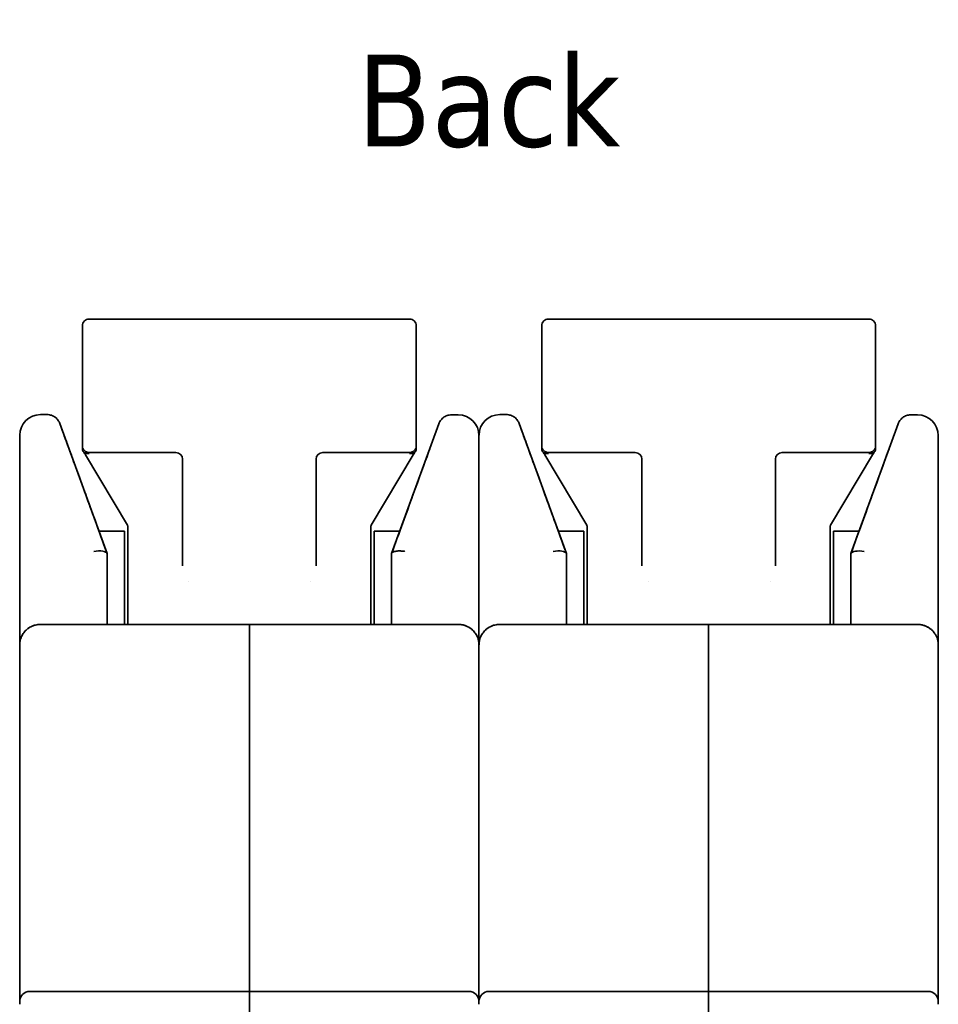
# Model space of a CAD drawing. Header units: millimetres. Extents: x 204 to 381, y 79 to 249.
# Tile 2 of 7: x 204 to 239, y 131 to 169. Entities that reach past the tile are written whole.
import ezdxf

# ---------------------------------------------------------------- set-up
doc = ezdxf.new("R2010")
doc.units = ezdxf.units.MM
doc.layers.add('Symbol (ISO)', color=7, linetype='Continuous', lineweight=25)
doc.layers.add('Visible (ISO)', color=7, linetype='Continuous', lineweight=35)
doc.styles.add('Label Text (ISO)', font='TAHOMA.TTF')

msp = doc.modelspace()

# ---------------------------------------------------------------- linework, layer by layer
at = {"layer": 'Visible (ISO)'}
for p, q in [((218.429, 157.127), (206.237, 157.127)), ((235.904, 157.127), (223.712, 157.127)), ((205.983, 152.301), (205.983, 156.873)), ((218.683, 156.873), (218.683, 152.301)), ((223.458, 152.301), (223.458, 156.873)), ((236.158, 156.873), (236.158, 152.301)), ((204.642, 153.489), (204.383, 153.489)), ((220.022, 153.478), (220.283, 153.478)), ((222.118, 153.489), (221.858, 153.489)), ((237.497, 153.478), (237.758, 153.478)), ((205.12, 153.155), (206.92, 148.206)), ((217.747, 148.205), (219.544, 153.144)), ((222.595, 153.155), (224.395, 148.206)), ((235.222, 148.205), (237.02, 153.144)), ((203.595, 152.702), (203.595, 144.715)), ((221.07, 152.702), (221.07, 144.715)), ((238.546, 144.715), (238.546, 152.691)), ((205.983, 152.301), (205.983, 152.169)), ((218.683, 152.169), (218.683, 152.301)), ((223.458, 152.301), (223.458, 152.169)), ((236.158, 152.169), (236.158, 152.301)), ((206.1, 151.959), (207.692, 149.283)), ((209.539, 152.047), (206.237, 152.047)), ((209.793, 147.736), (209.793, 151.798)), ((214.873, 151.8), (214.873, 151.798)), ((214.873, 151.798), (214.873, 151.798)), ((214.873, 151.798), (214.873, 147.736)), ((218.429, 152.047), (215.127, 152.047)), ((216.974, 149.283), (218.566, 151.959)), ((223.575, 151.959), (225.167, 149.283)), ((227.014, 152.047), (223.712, 152.047)), ((227.268, 147.736), (227.268, 151.798)), ((232.348, 151.8), (232.348, 151.798)), ((232.348, 151.798), (232.348, 151.798)), ((232.348, 151.798), (232.348, 147.736)), ((235.904, 152.047), (232.602, 152.047)), ((234.449, 149.283), (236.041, 151.959)), ((207.71, 149.221), (207.71, 148.391)), ((216.956, 148.391), (216.956, 149.221)), ((225.185, 149.221), (225.185, 148.391)), ((234.431, 148.391), (234.431, 149.221)), ((206.61, 149.058), (207.583, 149.058)), ((207.583, 145.502), (207.583, 149.058)), ((217.083, 149.058), (217.083, 145.502)), ((218.057, 149.058), (217.083, 149.058)), ((224.085, 149.058), (225.058, 149.058)), ((225.058, 145.502), (225.058, 149.058)), ((234.558, 149.058), (234.558, 145.502)), ((235.533, 149.058), (234.558, 149.058)), ((206.924, 148.196), (206.92, 148.206)), ((206.924, 148.196), (206.924, 145.502)), ((207.71, 148.391), (207.71, 147.79)), ((216.956, 147.79), (216.956, 148.391)), ((217.743, 148.195), (217.743, 145.502)), ((224.399, 148.196), (224.395, 148.206)), ((224.399, 148.196), (224.399, 145.502)), ((225.185, 148.391), (225.185, 147.79)), ((234.431, 147.79), (234.431, 148.391)), ((235.218, 148.195), (235.218, 145.502)), ((207.71, 145.502), (207.71, 147.79)), ((209.793, 147.736), (209.793, 147.736)), ((214.873, 147.736), (214.873, 147.736)), ((216.956, 147.79), (216.956, 145.502)), ((225.185, 145.502), (225.185, 147.79)), ((227.268, 147.736), (227.268, 147.736)), ((232.348, 147.736), (232.348, 147.736)), ((234.431, 147.79), (234.431, 145.502)), ((214.67, 147.128), (214.67, 147.128)), ((232.145, 147.128), (232.145, 147.128)), ((204.383, 145.502), (212.333, 145.502)), ((212.333, 145.502), (212.333, 144.309)), ((212.333, 145.502), (220.283, 145.502)), ((212.333, 144.309), (212.333, 145.502)), ((221.858, 145.502), (229.808, 145.502)), ((229.808, 145.502), (229.808, 144.309)), ((229.808, 145.502), (237.758, 145.502)), ((229.808, 144.309), (229.808, 145.502)), ((203.595, 144.309), (203.595, 144.715)), ((221.07, 144.309), (221.07, 144.715)), ((221.07, 144.715), (221.07, 144.715)), ((221.07, 144.715), (221.07, 144.309)), ((238.546, 144.715), (238.546, 144.715)), ((238.546, 144.309), (238.546, 144.715)), ((203.595, 131.151), (203.595, 144.309)), ((212.333, 144.309), (212.333, 131.532)), ((212.333, 144.309), (212.333, 131.532)), ((221.07, 144.309), (221.07, 131.151)), ((221.07, 131.151), (221.07, 144.309)), ((229.808, 144.309), (229.808, 131.532)), ((229.808, 144.309), (229.808, 131.532)), ((238.546, 144.309), (238.546, 131.151)), ((203.976, 131.532), (212.333, 131.532)), ((212.333, 131.532), (212.333, 130.339)), ((212.333, 131.532), (220.689, 131.532)), ((212.333, 130.339), (212.333, 131.532)), ((221.451, 131.532), (229.808, 131.532)), ((229.808, 131.532), (229.808, 130.339)), ((229.808, 131.532), (238.165, 131.532)), ((229.808, 130.339), (229.808, 131.532)), ((203.595, 131.151), (203.595, 131.043)), ((221.07, 131.043), (221.07, 131.151)), ((221.07, 131.151), (221.07, 131.043)), ((221.07, 131.043), (221.07, 131.043)), ((238.546, 131.151), (238.546, 131.043)), ((238.546, 131.043), (238.546, 131.042))]:
    msp.add_line(p, q, dxfattribs=at)
for centre, radius, start, end in [((206.237, 156.873), 0.254, 90, 180.0002), ((218.429, 156.873), 0.254, 359.9998, 90), ((223.712, 156.873), 0.254, 90, 180.0002), ((235.904, 156.873), 0.254, 359.9998, 90), ((204.383, 152.702), 0.787, 90, 180), ((220.283, 152.691), 0.787, 0, 90), ((221.858, 152.702), 0.787, 90, 180), ((237.758, 152.691), 0.787, 0, 90), ((206.237, 152.301), 0.254, 179.9998, 270), ((218.429, 152.301), 0.254, 270, 0.0002), ((223.712, 152.301), 0.254, 179.9998, 270), ((235.904, 152.301), 0.254, 270, 0.0002), ((209.539, 151.793), 0.254, 0, 90), ((215.127, 151.793), 0.254, 90, 180), ((215.127, 151.814), 0.254, 94.7383, 94.748), ((227.014, 151.793), 0.254, 0, 90), ((232.602, 151.793), 0.254, 90, 180), ((232.602, 151.814), 0.254, 94.7383, 94.748), ((203.976, 131.151), 0.381, 90, 180), ((220.689, 131.151), 0.381, 0, 90), ((221.451, 131.151), 0.381, 90, 180), ((238.165, 131.151), 0.381, 0, 90)]:
    msp.add_arc(centre, radius, start, end, dxfattribs=at)
for centre, major_axis, ratio, start_param, end_param in [((215.127, 151.798), (-0.254, 0), 0.998107, 6.276941, 6.283185), ((232.602, 151.798), (-0.254, 0), 0.998107, 6.276941, 6.283185), ((206.416, 148.106), (0.506, 0.089), 0.339401, 0.059798, 1.512574), ((206.214, 150.146), (-0.709, 1.95), 0.00001, 3.041107, 3.142122), ((218.442, 150.114), (-0.699, -1.919), 0.00001, 6.28299, 6.384952), ((223.892, 148.106), (0.506, 0.089), 0.339401, 0.059798, 1.512574), ((223.689, 150.146), (-0.709, 1.95), 0.00001, 3.041097, 3.142112), ((235.917, 150.114), (-0.699, -1.919), 0.00001, 0.000009, 0.101969), ((235.726, 148.105), (-0.506, 0.089), 0.33976, 4.770704, 6.223291), ((209.539, 147.736), (0.254, 0), 0.549531, 6.282897, 6.283102), ((215.127, 147.736), (-0.254, 0), 0.549531, 0.000082, 0.000284), ((227.014, 147.736), (0.254, 0), 0.549531, 6.282897, 6.283102), ((232.602, 147.736), (-0.254, 0), 0.549531, 0.000083, 0.000285), ((203.976, 144.715), (-0.381, 0), 0.5, 6.283145, 6.283196), ((220.689, 144.715), (0.381, 0), 0.5, 6.283163, 6.283211), ((221.451, 144.715), (-0.381, 0), 0.5, 6.28315, 6.283206), ((238.165, 144.715), (0.381, 0), 0.5, 6.283168, 6.283212), ((238.165, 131.043), (0.381, 0), 0.866025, 0.000003, 0.000152)]:
    msp.add_ellipse(centre, major_axis=major_axis, ratio=ratio, start_param=start_param, end_param=end_param, dxfattribs=at)
for points, knots in [([(204.642, 153.489), (204.697, 153.489), (204.753, 153.48), (204.856, 153.445), (204.905, 153.419), (204.991, 153.355), (205.029, 153.315), (205.072, 153.253), (205.083, 153.234), (205.103, 153.195), (205.112, 153.175), (205.12, 153.155)], [0.00000245, 0.00000245, 0.00000245, 0.00000245, 0.01643344, 0.01643344, 0.03261132, 0.03261132, 0.04879837, 0.04879837, 0.05527189, 0.05527189, 0.06185363, 0.06185363, 0.06185363, 0.06185363]), ([(219.544, 153.144), (219.552, 153.164), (219.561, 153.184), (219.58, 153.223), (219.592, 153.241), (219.634, 153.303), (219.673, 153.343), (219.759, 153.408), (219.808, 153.434), (219.911, 153.469), (219.967, 153.478), (220.022, 153.478)], [0, 0, 0, 0, 0.00653459, 0.00653459, 0.01296324, 0.01296324, 0.02915039, 0.02915039, 0.04532521, 0.04532521, 0.06184059, 0.06184059, 0.06184059, 0.06184059]), ([(222.118, 153.489), (222.172, 153.489), (222.228, 153.48), (222.331, 153.445), (222.38, 153.419), (222.466, 153.355), (222.504, 153.315), (222.547, 153.253), (222.559, 153.234), (222.579, 153.195), (222.588, 153.175), (222.595, 153.155)], [0.00000245, 0.00000245, 0.00000245, 0.00000245, 0.01643344, 0.01643344, 0.03261132, 0.03261132, 0.04879837, 0.04879837, 0.05527189, 0.05527189, 0.06185363, 0.06185363, 0.06185363, 0.06185363]), ([(237.02, 153.144), (237.027, 153.164), (237.036, 153.184), (237.056, 153.223), (237.067, 153.241), (237.11, 153.303), (237.148, 153.343), (237.234, 153.408), (237.283, 153.434), (237.386, 153.469), (237.442, 153.478), (237.497, 153.478)], [0, 0, 0, 0, 0.00653459, 0.00653459, 0.01296324, 0.01296324, 0.02915039, 0.02915039, 0.04532521, 0.04532521, 0.06184059, 0.06184059, 0.06184059, 0.06184059]), ([(205.12, 153.155), (205.122, 153.149), (205.122, 153.149), (205.13, 153.127), (205.136, 153.11), (205.144, 153.088)], [0, 0, 0, 0, 0.0502825, 0.0502825, 0.10031, 0.10031, 0.10031, 0.10031]), ([(219.52, 153.077), (219.528, 153.099), (219.534, 153.116), (219.542, 153.138), (219.542, 153.138), (219.544, 153.144)], [0, 0, 0, 0, 0.0499509, 0.0499509, 0.1001564, 0.1001564, 0.1001564, 0.1001564]), ([(222.595, 153.155), (222.597, 153.149), (222.597, 153.149), (222.605, 153.127), (222.611, 153.11), (222.619, 153.088)], [0, 0, 0, 0, 0.0502825, 0.0502825, 0.10031, 0.10031, 0.10031, 0.10031]), ([(236.995, 153.077), (237.003, 153.099), (237.009, 153.116), (237.017, 153.138), (237.017, 153.138), (237.02, 153.144)], [0, 0, 0, 0, 0.0499509, 0.0499509, 0.1001564, 0.1001564, 0.1001564, 0.1001564]), ([(217.747, 148.205), (218.037, 149.003), (218.315, 149.767), (218.789, 151.07), (218.995, 151.633), (219.182, 152.147), (219.208, 152.221), (219.234, 152.291)], [0, 0, 0, 0, 0.2688845, 0.2688845, 0.5265818, 0.5265818, 0.5723417, 0.5723417, 0.5723417, 0.5723417]), ([(235.222, 148.205), (235.512, 149.003), (235.79, 149.767), (236.265, 151.07), (236.47, 151.633), (236.657, 152.147), (236.684, 152.221), (236.709, 152.291)], [0, 0, 0, 0, 0.2688845, 0.2688845, 0.5265818, 0.5265818, 0.5723417, 0.5723417, 0.5723417, 0.5723417]), ([(206.237, 152.013), (206.23, 152.012), (206.223, 152.011), (206.2, 152.009), (206.174, 152.009), (206.117, 152.018), (206.093, 152.025), (206.048, 152.049), (206.028, 152.065), (205.999, 152.102), (205.99, 152.123), (205.985, 152.146)], [-0.00201752, -0.00201752, -0.00201752, -0.00201752, 0, 0, 0.00513386, 0.00513386, 0.00957767, 0.00957767, 0.01450493, 0.01450493, 0.01919087, 0.01919087, 0.01919087, 0.01919087]), ([(206.1, 151.959), (206.077, 151.997), (206.055, 152.03), (206.03, 152.064), (206.023, 152.072), (206.017, 152.079)], [0, 0, 0, 0, 0.01558164, 0.01558164, 0.02136019, 0.02136019, 0.02136019, 0.02136019]), ([(218.429, 152.013), (218.435, 152.012), (218.443, 152.011), (218.467, 152.009), (218.493, 152.009), (218.548, 152.018), (218.573, 152.025), (218.618, 152.049), (218.638, 152.065), (218.667, 152.102), (218.676, 152.123), (218.68, 152.146)], [-0.0404099, -0.0404099, -0.0404099, -0.0404099, -0.03666008, -0.03666008, -0.02692814, -0.02692814, -0.01841899, -0.01841899, -0.00897814, -0.00897814, -0.000001, -0.000001, -0.000001, -0.000001]), ([(218.648, 152.079), (218.638, 152.067), (218.625, 152.05), (218.598, 152.01), (218.582, 151.986), (218.566, 151.959)], [0, 0, 0, 0, 0.0103439, 0.0103439, 0.02139006, 0.02139006, 0.02139006, 0.02139006]), ([(223.712, 152.013), (223.705, 152.012), (223.698, 152.011), (223.675, 152.009), (223.649, 152.009), (223.593, 152.018), (223.568, 152.025), (223.523, 152.049), (223.503, 152.065), (223.474, 152.102), (223.465, 152.123), (223.461, 152.146)], [-0.00201752, -0.00201752, -0.00201752, -0.00201752, 0, 0, 0.00513386, 0.00513386, 0.00957767, 0.00957767, 0.01450493, 0.01450493, 0.01919087, 0.01919087, 0.01919087, 0.01919087]), ([(223.575, 151.959), (223.553, 151.997), (223.53, 152.03), (223.505, 152.064), (223.498, 152.072), (223.493, 152.079)], [0, 0, 0, 0, 0.01558164, 0.01558164, 0.02136019, 0.02136019, 0.02136019, 0.02136019]), ([(235.904, 152.013), (235.911, 152.012), (235.918, 152.011), (235.942, 152.009), (235.968, 152.009), (236.024, 152.018), (236.048, 152.025), (236.093, 152.049), (236.113, 152.065), (236.142, 152.102), (236.151, 152.123), (236.156, 152.146)], [-0.0404099, -0.0404099, -0.0404099, -0.0404099, -0.03666008, -0.03666008, -0.02692814, -0.02692814, -0.01841899, -0.01841899, -0.00897814, -0.00897814, -0.000001, -0.000001, -0.000001, -0.000001]), ([(236.124, 152.079), (236.113, 152.067), (236.101, 152.05), (236.073, 152.01), (236.057, 151.986), (236.041, 151.959)], [0, 0, 0, 0, 0.0103439, 0.0103439, 0.02139006, 0.02139006, 0.02139006, 0.02139006]), ([(205.792, 151.306), (205.985, 150.777), (206.214, 150.148), (206.607, 149.066), (206.762, 148.641), (206.92, 148.206)], [0, 0, 0, 0, 0.2478542, 0.2478542, 0.39468, 0.39468, 0.39468, 0.39468]), ([(223.268, 151.306), (223.46, 150.777), (223.689, 150.148), (224.082, 149.066), (224.237, 148.641), (224.395, 148.206)], [0, 0, 0, 0, 0.2478542, 0.2478542, 0.39468, 0.39468, 0.39468, 0.39468]), ([(207.71, 149.221), (207.71, 149.225), (207.71, 149.229), (207.709, 149.237), (207.708, 149.241), (207.707, 149.249), (207.705, 149.253), (207.703, 149.261), (207.701, 149.266), (207.697, 149.274), (207.695, 149.279), (207.692, 149.283)], [3.1415927, 3.1415927, 3.1415927, 3.1415927, 3.23444, 3.23444, 3.3272873, 3.3272873, 3.4201346, 3.4201346, 3.5129819, 3.5129819, 3.6058292, 3.6058292, 3.6058292, 3.6058292]), ([(216.974, 149.283), (216.971, 149.279), (216.969, 149.274), (216.965, 149.266), (216.963, 149.261), (216.96, 149.253), (216.959, 149.249), (216.957, 149.241), (216.957, 149.237), (216.956, 149.229), (216.956, 149.225), (216.956, 149.221)], [5.8189488, 5.8189488, 5.8189488, 5.8189488, 5.9117961, 5.9117961, 6.0046434, 6.0046434, 6.0974907, 6.0974907, 6.190338, 6.190338, 6.2831853, 6.2831853, 6.2831853, 6.2831853]), ([(225.185, 149.221), (225.185, 149.225), (225.185, 149.229), (225.184, 149.237), (225.184, 149.241), (225.182, 149.249), (225.181, 149.253), (225.178, 149.261), (225.176, 149.266), (225.172, 149.274), (225.17, 149.279), (225.167, 149.283)], [3.1415927, 3.1415927, 3.1415927, 3.1415927, 3.23444, 3.23444, 3.3272873, 3.3272873, 3.4201346, 3.4201346, 3.5129819, 3.5129819, 3.6058292, 3.6058292, 3.6058292, 3.6058292]), ([(234.449, 149.283), (234.446, 149.279), (234.444, 149.274), (234.44, 149.266), (234.438, 149.261), (234.436, 149.253), (234.434, 149.249), (234.433, 149.241), (234.432, 149.237), (234.431, 149.229), (234.431, 149.225), (234.431, 149.221)], [5.8189488, 5.8189488, 5.8189488, 5.8189488, 5.9117961, 5.9117961, 6.0046434, 6.0046434, 6.0974907, 6.0974907, 6.190338, 6.190338, 6.2831853, 6.2831853, 6.2831853, 6.2831853]), ([(217.747, 148.205), (217.754, 148.224), (217.77, 148.241), (217.825, 148.271), (217.865, 148.283), (217.963, 148.298), (218.02, 148.301), (218.125, 148.297), (218.169, 148.293), (218.227, 148.286), (218.239, 148.284), (218.251, 148.282)], [0.000001, 0.000001, 0.000001, 0.000001, 0.01736541, 0.01736541, 0.0371154, 0.0371154, 0.05694917, 0.05694917, 0.07077249, 0.07077249, 0.07446045, 0.07446045, 0.07446045, 0.07446045]), ([(203.646, 144.992), (203.652, 145.008), (203.658, 145.023), (203.665, 145.039), (203.688, 145.09), (203.717, 145.14), (203.752, 145.187), (203.787, 145.233), (203.828, 145.277), (203.873, 145.316), (203.919, 145.354), (203.969, 145.388), (204.024, 145.416), (204.079, 145.444), (204.137, 145.466), (204.198, 145.48), (204.258, 145.495), (204.32, 145.502), (204.383, 145.502)], [0.2431539, 0.2431539, 0.2431539, 0.2431539, 0.2857143, 0.2857143, 0.2857143, 0.4285714, 0.4285714, 0.4285714, 0.5714286, 0.5714286, 0.5714286, 0.7142857, 0.7142857, 0.7142857, 0.8571429, 0.8571429, 0.8571429, 1, 1, 1, 1]), ([(220.283, 145.502), (220.345, 145.502), (220.407, 145.495), (220.467, 145.481), (220.528, 145.466), (220.587, 145.444), (220.641, 145.416), (220.696, 145.388), (220.746, 145.354), (220.792, 145.316), (220.838, 145.277), (220.878, 145.234), (220.913, 145.187), (220.948, 145.14), (220.977, 145.091), (221.001, 145.039), (221.008, 145.022), (221.015, 145.006), (221.021, 144.989)], [0, 0, 0, 0, 0.1428571, 0.1428571, 0.1428571, 0.2857143, 0.2857143, 0.2857143, 0.4285714, 0.4285714, 0.4285714, 0.5714286, 0.5714286, 0.5714286, 0.7142857, 0.7142857, 0.7142857, 0.7598635, 0.7598635, 0.7598635, 0.7598635]), ([(221.121, 144.992), (221.127, 145.008), (221.133, 145.023), (221.14, 145.039), (221.163, 145.09), (221.193, 145.14), (221.228, 145.187), (221.262, 145.233), (221.303, 145.277), (221.349, 145.316), (221.394, 145.354), (221.445, 145.388), (221.499, 145.416), (221.554, 145.444), (221.613, 145.466), (221.673, 145.48), (221.733, 145.495), (221.795, 145.502), (221.858, 145.502)], [0.2431429, 0.2431429, 0.2431429, 0.2431429, 0.2857143, 0.2857143, 0.2857143, 0.4285714, 0.4285714, 0.4285714, 0.5714286, 0.5714286, 0.5714286, 0.7142857, 0.7142857, 0.7142857, 0.8571429, 0.8571429, 0.8571429, 1, 1, 1, 1]), ([(237.758, 145.502), (237.82, 145.502), (237.882, 145.495), (237.943, 145.481), (237.947, 145.48), (237.951, 145.478), (237.955, 145.477), (238.011, 145.463), (238.066, 145.442), (238.116, 145.416), (238.124, 145.412), (238.132, 145.408), (238.14, 145.404), (238.185, 145.379), (238.228, 145.349), (238.267, 145.316), (238.277, 145.308), (238.287, 145.299), (238.296, 145.29), (238.33, 145.258), (238.361, 145.224), (238.388, 145.187), (238.398, 145.174), (238.408, 145.16), (238.417, 145.146), (238.44, 145.112), (238.459, 145.076), (238.476, 145.039), (238.483, 145.022), (238.49, 145.006), (238.497, 144.989)], [0, 0, 0, 0, 0.1428571, 0.1428571, 0.1428571, 0.1529977, 0.1529977, 0.1529977, 0.2857143, 0.2857143, 0.2857143, 0.3060512, 0.3060512, 0.3060512, 0.4285714, 0.4285714, 0.4285714, 0.4591092, 0.4591092, 0.4591092, 0.5714286, 0.5714286, 0.5714286, 0.612195, 0.612195, 0.612195, 0.7142857, 0.7142857, 0.7142857, 0.7598614, 0.7598614, 0.7598614, 0.7598614]), ([(203.595, 144.715), (203.595, 144.77), (203.601, 144.825), (203.613, 144.879), (203.613, 144.881), (203.614, 144.883), (203.614, 144.886)], [0.0000404, 0.0000404, 0.0000404, 0.0000404, 0.1428571, 0.1428571, 0.1428571, 0.1485426, 0.1485426, 0.1485426, 0.1485426]), ([(221.052, 144.884), (221.052, 144.882), (221.053, 144.881), (221.053, 144.879), (221.065, 144.825), (221.07, 144.77), (221.07, 144.715)], [0.8531138, 0.8531138, 0.8531138, 0.8531138, 0.8571429, 0.8571429, 0.8571429, 0.999979, 0.999979, 0.999979, 0.999979]), ([(221.071, 144.731), (221.072, 144.78), (221.077, 144.83), (221.088, 144.879), (221.088, 144.881), (221.089, 144.883), (221.089, 144.886)], [0.0135954, 0.0135954, 0.0135954, 0.0135954, 0.1428571, 0.1428571, 0.1428571, 0.1485472, 0.1485472, 0.1485472, 0.1485472]), ([(238.527, 144.884), (238.528, 144.882), (238.528, 144.881), (238.528, 144.879), (238.533, 144.856), (238.537, 144.833), (238.54, 144.809), (238.544, 144.778), (238.546, 144.748), (238.546, 144.717)], [0.8531166, 0.8531166, 0.8531166, 0.8531166, 0.8571429, 0.8571429, 0.8571429, 0.918226, 0.918226, 0.918226, 0.9982932, 0.9982932, 0.9982932, 0.9982932])]:
    msp.add_open_spline(points, degree=3, knots=knots, dxfattribs=at)
for points in [[(205.199, 152.937), (205.266, 152.754), (205.375, 152.454), (205.517, 152.063)], [(222.674, 152.937), (222.741, 152.754), (222.85, 152.454), (222.992, 152.063)], [(205.985, 152.146), (205.985, 152.149), (205.984, 152.154), (205.983, 152.162), (205.983, 152.167), (205.983, 152.169)], [(218.683, 152.169), (218.683, 152.167), (218.683, 152.162), (218.682, 152.154), (218.681, 152.149), (218.68, 152.146)], [(219.234, 152.291), (219.234, 152.291), (219.234, 152.291), (219.234, 152.291)], [(223.461, 152.146), (223.46, 152.149), (223.459, 152.154), (223.458, 152.162), (223.458, 152.167), (223.458, 152.169)], [(236.158, 152.169), (236.158, 152.167), (236.158, 152.162), (236.157, 152.154), (236.156, 152.149), (236.156, 152.146)], [(236.709, 152.291), (236.709, 152.291), (236.709, 152.291), (236.709, 152.291)], [(205.517, 152.063), (205.598, 151.84), (205.691, 151.585), (205.792, 151.306)], [(214.873, 151.798), (214.873, 151.798), (214.873, 151.798), (214.873, 151.798)], [(222.992, 152.063), (223.073, 151.84), (223.166, 151.585), (223.268, 151.306)], [(232.348, 151.798), (232.348, 151.798), (232.348, 151.798), (232.348, 151.798)], [(210.027, 147.126), (210.027, 147.126), (210.027, 147.126), (210.027, 147.126)], [(227.502, 147.126), (227.502, 147.126), (227.502, 147.126), (227.502, 147.126)], [(203.92, 145.352), (204.001, 145.411), (204.093, 145.454), (204.187, 145.478)], [(220.478, 145.478), (220.573, 145.454), (220.665, 145.411), (220.747, 145.351)], [(221.395, 145.352), (221.476, 145.411), (221.568, 145.454), (221.663, 145.478)], [(237.953, 145.478), (238.048, 145.454), (238.14, 145.411), (238.222, 145.351)], [(203.595, 144.717), (203.595, 144.722), (203.595, 144.726), (203.595, 144.731)], [(203.595, 144.715), (203.595, 144.715), (203.595, 144.715), (203.595, 144.715)], [(203.614, 144.886), (203.622, 144.922), (203.633, 144.958), (203.646, 144.992)], [(221.021, 144.989), (221.034, 144.955), (221.044, 144.92), (221.052, 144.884)], [(221.07, 144.717), (221.071, 144.721), (221.071, 144.726), (221.071, 144.731)], [(221.07, 144.726), (221.07, 144.723), (221.07, 144.72), (221.07, 144.717)], [(221.07, 144.715), (221.07, 144.715), (221.07, 144.715), (221.07, 144.715)], [(221.089, 144.886), (221.097, 144.922), (221.108, 144.958), (221.121, 144.992)], [(238.497, 144.989), (238.509, 144.955), (238.519, 144.92), (238.527, 144.884)], [(238.546, 144.727), (238.546, 144.723), (238.546, 144.72), (238.546, 144.717)], [(221.07, 131.043), (221.07, 131.043), (221.07, 131.043), (221.07, 131.043)], [(238.546, 131.043), (238.546, 131.043), (238.546, 131.043), (238.546, 131.043)]]:
    msp.add_open_spline(points, degree=3, dxfattribs=at)

# ---------------------------------------------------------------- texts
at = {"layer": 'Symbol (ISO)', "insert": (216.431, 163.627), "char_height": 3.5, "attachment_point": 7, "line_spacing_factor": 1.814055, "style": 'Label Text (ISO)'}
msp.add_mtext('Back', dxfattribs=at)

doc.saveas('drawing.dxf')
